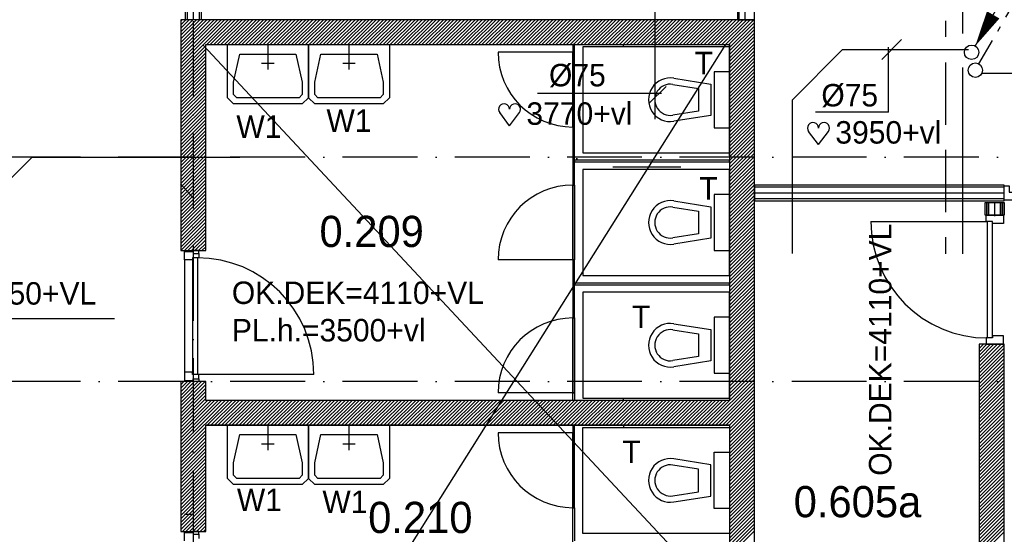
# Model space of a CAD drawing. Extents: x 25315 to 170951, y 867852 to 951952.
# Tile 104 of 119: x 116632 to 124526, y 918804 to 922928. Entities that reach past the tile are written whole.
import ezdxf
from ezdxf.enums import TextEntityAlignment as Align

# ---------------------------------------------------------------- set-up
doc = ezdxf.new("R2010")
doc.units = 0
doc.header["$LTSCALE"] = 100
for name, pattern in [('2322107', [2000, 1000, 1000]), ('2322108', [7, 5, -2]), ('2322109', [10, 5, -2, 1, -2]), ('2322121', [2000, 1000, 1000]), ('CENTER4', [5, 3.125, -0.625, 0.625, -0.625]), ('DASHDOT', [9, 6, -1.5, 0, -1.5])]:
    doc.linetypes.add(name, pattern=pattern)
doc.layers.get('0').update_dxf_attribs({"linetype": 'CONTINUOUS'})
for name, color, linetype in [('AL$7----_STRAMIEN', 1, 'DASHDOT'), ('AL22----_BINNENWAND', 7, 'CONTINUOUS'), ('BOUW', 8, 'CONTINUOUS'), ('KABELGOOT', 8, 'CONTINUOUS'), ('WL524---', 4, 'CONTINUOUS'), ('WL531---', 4, 'CONTINUOUS'), ('WL561---', 4, 'CONTINUOUS'), ('WL561---_AANVOER', 4, 'CONTINUOUS'), ('WL561---_RETOUR', 4, 'CONTINUOUS'), ('WL570---', 3, 'CONTINUOUS'), ('WL570---_HARTLIJN', 7, 'CONTINUOUS'), ('WM541---', 1, 'CONTINUOUS'), ('WM570---', 1, 'CONTINUOUS')]:
    doc.layers.add(name, color=color, linetype=linetype)
doc.styles.add('BURO-018', font='BUROFONT.shx', dxfattribs={"height": 180})
doc.styles.add('BURO-025', font='BUROFONT.shx', dxfattribs={"height": 250})

# ---------------------------------------------------------------- blocks, each defined once
blk = doc.blocks.new('LDV3121')
at = {"color": 0, "linetype": 'CONTINUOUS'}
blk.add_line((0.25, 0.433), (6.75, 11.691), dxfattribs=at)
blk.add_lwpolyline([(0.25, 0.433, 0, 1, 0), (1.5, 2.598, 1, 1, 0)], format="xyseb", dxfattribs=at)
blk.add_circle((0, 0), 0.5, dxfattribs=at)
blk = doc.blocks.new('LDV1109')
at = {"color": 0, "linetype": 'CONTINUOUS'}
for p, q in [((5.875, 10.176), (6.75, 11.691)), ((5.312, 9.202), (5.5, 9.526)), ((4, 6.928), (4.937, 8.552)), ((3.437, 5.954), (3.625, 6.279)), ((2.125, 3.681), (3.062, 5.304)), ((1.562, 2.706), (1.75, 3.031)), ((0.25, 0.433), (1.187, 2.057))]:
    blk.add_line(p, q, dxfattribs=at)
blk.add_lwpolyline([(6.75, 11.691, 0, 1, 0), (5.5, 9.526, 1, 1, 0)], format="xyseb", dxfattribs=at)
blk.add_circle((0, 0), 0.5, dxfattribs=at)
blk = doc.blocks.new('HART')
at = {"color": 1}
for q in [(-39.7, 52.4), (39.7, 52.4)]:
    blk.add_line((0, 0), q, dxfattribs=at)
for centre, start, end in [((-22.1, 65.7), 0, 217.1867), ((22.1, 65.7), 322.8133, 180)]:
    blk.add_arc(centre, 22.1, start, end, dxfattribs=at)

msp = doc.modelspace()

# ---------------------------------------------------------------- linework, layer by layer
at = {"layer": 'AL$7----_STRAMIEN', "color": 1}
for p, q in [((118023.6, 949018.6), (118023.6, 877276.5)), ((118023.6, 949018.6), (118023.6, 877276.5)), ((144123.6, 921827.5), (54329.2, 921827.5)), ((144123.6, 921827.5), (116734.3, 921827.5)), ((144123.6, 920027.5), (54329.2, 920027.5))]:
    msp.add_line(p, q, dxfattribs=at)
at = {"layer": 'AL22----_BINNENWAND', "color": 6}
for p, q in [((121067.1, 922067.5), (121080.1, 922067.5)), ((121080.1, 922067.5), (121067.1, 922067.5)), ((121092.3, 921816.4), (121105.3, 921816.4)), ((121092.3, 921816.4), (121105.3, 921816.4)), ((121080.1, 921801), (121080.1, 921788)), ((121067.1, 921602.5), (121080.1, 921602.5)), ((121067.1, 921602.5), (121080.1, 921602.5)), ((121067.1, 921002.5), (121067.1, 921602.5)), ((121080.1, 921002.5), (121067.1, 921002.5)), ((121080.1, 921002.5), (121067.1, 921002.5)), ((121080.1, 920817), (121080.1, 920804))]:
    msp.add_line(p, q, dxfattribs=at)
at = {"layer": 'BOUW'}
for p, q in [((122523.6, 922927.7), (122523.6, 925345.4)), ((117961.1, 922927.7), (117961.1, 924602.7)), ((117976.1, 924602.7), (117976.1, 922927.7)), ((118023.6, 924602.7), (118023.6, 922927.7)), ((118071.1, 924602.7), (118071.1, 922927.7)), ((118086.1, 924602.7), (118086.1, 922927.7)), ((122386.1, 924590.2), (122386.1, 922927.7)), ((122401.1, 922927.7), (122401.1, 924575.2)), ((122448.6, 922927.7), (122448.6, 924527.7)), ((122523.6, 922927.7), (117923.6, 922927.7)), ((117923.6, 922547.9), (118303.4, 922927.7)), ((117923.6, 922576.2), (118275.1, 922927.7)), ((117923.6, 922604.5), (118246.8, 922927.7)), ((117923.6, 922632.8), (118218.5, 922927.7)), ((117923.6, 922661.1), (118190.2, 922927.7)), ((117923.6, 922689.3), (118161.9, 922927.7)), ((117923.6, 922717.6), (118133.6, 922927.7)), ((117923.6, 922745.9), (118105.4, 922927.7)), ((117923.6, 922774.2), (118077.1, 922927.7)), ((117923.6, 922802.5), (118048.8, 922927.7)), ((117923.6, 922830.8), (118020.5, 922927.7)), ((117923.6, 922859.1), (117992.2, 922927.7)), ((117923.6, 922887.3), (117963.9, 922927.7)), ((117923.6, 922915.6), (117935.7, 922927.7)), ((117923.6, 922927.7), (117923.6, 921077.7)), ((118086.1, 922927.7), (117961.1, 922927.7)), ((118131.6, 922727.7), (118331.6, 922927.7)), ((118159.9, 922727.7), (118359.9, 922927.7)), ((118188.2, 922727.7), (118388.2, 922927.7)), ((118216.5, 922727.7), (118416.5, 922927.7)), ((118244.8, 922727.7), (118444.8, 922927.7)), ((118273.1, 922727.7), (118473.1, 922927.7)), ((118301.3, 922727.7), (118501.3, 922927.7)), ((118329.6, 922727.7), (118529.6, 922927.7)), ((118357.9, 922727.7), (118557.9, 922927.7)), ((118386.2, 922727.7), (118586.2, 922927.7)), ((118414.5, 922727.7), (118614.5, 922927.7)), ((118442.8, 922727.7), (118642.8, 922927.7)), ((118471, 922727.7), (118671, 922927.7)), ((118499.3, 922727.7), (118699.3, 922927.7)), ((118527.6, 922727.7), (118727.6, 922927.7)), ((118555.9, 922727.7), (118755.9, 922927.7)), ((118584.2, 922727.7), (118784.2, 922927.7)), ((118612.5, 922727.7), (118812.5, 922927.7)), ((118640.8, 922727.7), (118840.8, 922927.7)), ((118669, 922727.7), (118869, 922927.7)), ((118697.3, 922727.7), (118897.3, 922927.7)), ((118725.6, 922727.7), (118925.6, 922927.7)), ((118753.9, 922727.7), (118953.9, 922927.7)), ((118782.2, 922727.7), (118982.2, 922927.7)), ((118810.5, 922727.7), (119010.5, 922927.7)), ((118838.7, 922727.7), (119038.7, 922927.7)), ((118867, 922727.7), (119067, 922927.7)), ((118895.3, 922727.7), (119095.3, 922927.7)), ((118923.6, 922727.7), (119123.6, 922927.7)), ((118951.9, 922727.7), (119151.9, 922927.7)), ((118980.2, 922727.7), (119180.2, 922927.7)), ((119008.4, 922727.7), (119208.4, 922927.7)), ((119036.7, 922727.7), (119236.7, 922927.7)), ((119065, 922727.7), (119265, 922927.7)), ((119093.3, 922727.7), (119293.3, 922927.7)), ((119121.6, 922727.7), (119321.6, 922927.7)), ((119149.9, 922727.7), (119349.9, 922927.7)), ((119178.2, 922727.7), (119378.2, 922927.7)), ((119206.4, 922727.7), (119406.4, 922927.7)), ((119234.7, 922727.7), (119434.7, 922927.7)), ((119263, 922727.7), (119463, 922927.7)), ((119291.3, 922727.7), (119491.3, 922927.7)), ((119319.6, 922727.7), (119519.6, 922927.7)), ((119347.9, 922727.7), (119547.9, 922927.7)), ((119376.1, 922727.7), (119576.1, 922927.7)), ((119404.4, 922727.7), (119604.4, 922927.7)), ((119432.7, 922727.7), (119632.7, 922927.7)), ((119461, 922727.7), (119661, 922927.7)), ((119489.3, 922727.7), (119689.3, 922927.7)), ((119517.6, 922727.7), (119717.6, 922927.7)), ((119545.8, 922727.7), (119745.8, 922927.7)), ((119574.1, 922727.7), (119774.1, 922927.7)), ((119602.4, 922727.7), (119802.4, 922927.7)), ((119630.7, 922727.7), (119830.7, 922927.7)), ((119659, 922727.7), (119859, 922927.7)), ((119687.3, 922727.7), (119887.3, 922927.7)), ((119715.6, 922727.7), (119915.6, 922927.7)), ((119743.8, 922727.7), (119943.8, 922927.7)), ((119772.1, 922727.7), (119972.1, 922927.7)), ((119800.4, 922727.7), (120000.4, 922927.7)), ((119828.7, 922727.7), (120028.7, 922927.7)), ((119857, 922727.7), (120057, 922927.7)), ((119885.3, 922727.7), (120085.3, 922927.7)), ((119913.5, 922727.7), (120113.5, 922927.7)), ((119941.8, 922727.7), (120141.8, 922927.7)), ((119970.1, 922727.7), (120170.1, 922927.7)), ((119998.4, 922727.7), (120198.4, 922927.7)), ((120026.7, 922727.7), (120226.7, 922927.7)), ((120055, 922727.7), (120255, 922927.7)), ((120083.3, 922727.7), (120283.3, 922927.7)), ((120111.5, 922727.7), (120311.5, 922927.7)), ((120139.8, 922727.7), (120339.8, 922927.7)), ((120168.1, 922727.7), (120368.1, 922927.7)), ((120196.4, 922727.7), (120396.4, 922927.7)), ((120224.7, 922727.7), (120424.7, 922927.7)), ((120253, 922727.7), (120453, 922927.7)), ((120281.2, 922727.7), (120481.2, 922927.7)), ((120309.5, 922727.7), (120509.5, 922927.7)), ((120337.8, 922727.7), (120537.8, 922927.7)), ((120366.1, 922727.7), (120566.1, 922927.7)), ((120394.4, 922727.7), (120594.4, 922927.7)), ((120422.7, 922727.7), (120622.7, 922927.7)), ((120450.9, 922727.7), (120650.9, 922927.7)), ((120479.2, 922727.7), (120679.2, 922927.7)), ((120507.5, 922727.7), (120707.5, 922927.7)), ((120535.8, 922727.7), (120735.8, 922927.7)), ((120564.1, 922727.7), (120764.1, 922927.7)), ((120592.4, 922727.7), (120792.4, 922927.7)), ((120620.7, 922727.7), (120820.7, 922927.7)), ((120648.9, 922727.7), (120848.9, 922927.7)), ((120677.2, 922727.7), (120877.2, 922927.7)), ((120705.5, 922727.7), (120905.5, 922927.7)), ((120733.8, 922727.7), (120933.8, 922927.7)), ((120762.1, 922727.7), (120962.1, 922927.7)), ((120790.4, 922727.7), (120990.4, 922927.7)), ((120818.6, 922727.7), (121018.6, 922927.7)), ((120846.9, 922727.7), (121046.9, 922927.7)), ((120875.2, 922727.7), (121075.2, 922927.7)), ((120903.5, 922727.7), (121103.5, 922927.7)), ((120931.8, 922727.7), (121131.8, 922927.7)), ((120960.1, 922727.7), (121160.1, 922927.7)), ((120988.3, 922727.7), (121188.3, 922927.7)), ((121016.6, 922727.7), (121216.6, 922927.7)), ((121044.9, 922727.7), (121244.9, 922927.7)), ((121073.2, 922727.7), (121273.2, 922927.7)), ((121101.5, 922727.7), (121301.5, 922927.7)), ((121129.8, 922727.7), (121329.8, 922927.7)), ((121158.1, 922727.7), (121358.1, 922927.7)), ((121186.3, 922727.7), (121386.3, 922927.7)), ((121214.6, 922727.7), (121414.6, 922927.7)), ((121242.9, 922727.7), (121442.9, 922927.7)), ((121271.2, 922727.7), (121471.2, 922927.7)), ((121299.5, 922727.7), (121499.5, 922927.7)), ((121327.8, 922727.7), (121527.8, 922927.7)), ((121356, 922727.7), (121556, 922927.7)), ((121384.3, 922727.7), (121584.3, 922927.7)), ((121412.6, 922727.7), (121612.6, 922927.7)), ((121440.9, 922727.7), (121640.9, 922927.7)), ((121469.2, 922727.7), (121669.2, 922927.7)), ((121497.5, 922727.7), (121697.5, 922927.7)), ((121525.7, 922727.7), (121725.7, 922927.7)), ((121554, 922727.7), (121754, 922927.7)), ((121582.3, 922727.7), (121782.3, 922927.7)), ((121610.6, 922727.7), (121810.6, 922927.7)), ((121638.9, 922727.7), (121838.9, 922927.7)), ((121667.2, 922727.7), (121867.2, 922927.7)), ((121695.5, 922727.7), (121895.5, 922927.7)), ((121723.7, 922727.7), (121923.7, 922927.7)), ((121752, 922727.7), (121952, 922927.7)), ((121780.3, 922727.7), (121980.3, 922927.7)), ((121808.6, 922727.7), (122008.6, 922927.7)), ((121836.9, 922727.7), (122036.9, 922927.7)), ((121865.2, 922727.7), (122065.2, 922927.7)), ((121893.4, 922727.7), (122093.4, 922927.7)), ((121921.7, 922727.7), (122121.7, 922927.7)), ((121950, 922727.7), (122150, 922927.7)), ((121978.3, 922727.7), (122178.3, 922927.7)), ((122006.6, 922727.7), (122206.6, 922927.7)), ((122034.9, 922727.7), (122234.9, 922927.7)), ((122063.1, 922727.7), (122263.1, 922927.7)), ((122091.4, 922727.7), (122291.4, 922927.7)), ((122119.7, 922727.7), (122319.7, 922927.7)), ((122148, 922727.7), (122348, 922927.7)), ((122176.3, 922727.7), (122376.3, 922927.7)), ((122204.6, 922727.7), (122404.6, 922927.7)), ((122232.9, 922727.7), (122432.9, 922927.7)), ((122261.1, 922727.7), (122461.1, 922927.7)), ((122289.4, 922727.7), (122489.4, 922927.7)), ((122317.7, 922727.7), (122517.7, 922927.7)), ((122386.1, 922927.7), (122511.1, 922927.7)), ((122523.6, 922727.7), (122523.6, 922927.7)), ((122323.6, 922705.3), (122523.6, 922905.3)), ((122323.6, 922677), (122523.6, 922877)), ((122323.6, 922648.7), (122523.6, 922848.7)), ((122323.6, 922620.4), (122523.6, 922820.4)), ((122323.6, 922592.2), (122523.6, 922792.2)), ((122323.6, 922563.9), (122523.6, 922763.9)), ((117923.6, 922519.6), (118123.6, 922719.6)), ((117923.6, 922491.4), (118123.6, 922691.4)), ((118123.6, 922727.7), (122323.6, 922727.7)), ((118123.6, 921077.7), (118123.6, 922727.7)), ((118297.2, 922727.7), (118947.2, 922727.7)), ((118297.2, 922427.7), (118297.2, 922727.7)), ((118622.2, 922727.7), (118622.2, 922527.7)), ((118947.2, 922727.7), (118947.2, 922427.7)), ((118947.2, 922727.7), (119597.2, 922727.7)), ((118947.2, 922427.7), (118947.2, 922727.7)), ((119272.2, 922727.7), (119272.2, 922527.7)), ((119597.2, 922727.7), (119597.2, 922427.7)), ((121067.1, 922727.7), (121067.1, 922667.7)), ((121080.1, 922727.7), (121067.1, 922727.7)), ((121080.1, 922667.7), (121080.1, 922727.7)), ((122323.6, 922711.2), (121147.6, 922711.2)), ((121147.6, 922711.2), (121147.6, 921861.2)), ((121473.6, 922707.7), (121473.6, 922727.7)), ((122323.6, 922535.6), (122523.6, 922735.6)), ((122323.6, 921837.5), (122323.6, 922727.7)), ((122323.6, 922727.7), (122323.6, 919877.7)), ((122323.6, 921861.2), (122323.6, 922711.2)), ((122323.6, 922507.3), (122523.6, 922707.3)), ((122323.6, 922479), (122523.6, 922679)), ((122523.6, 919877.7), (122523.6, 922727.7)), ((117923.6, 922463.1), (118123.6, 922663.1)), ((117923.6, 922434.8), (118123.6, 922634.8)), ((117923.6, 922406.5), (118123.6, 922606.5)), ((118347.2, 922427.7), (118397.2, 922652.7)), ((118397.2, 922652.7), (118847.2, 922652.7)), ((118847.2, 922652.7), (118897.2, 922427.7)), ((118997.2, 922427.7), (119047.2, 922652.7)), ((119047.2, 922652.7), (119497.2, 922652.7)), ((119497.2, 922652.7), (119547.2, 922427.7)), ((121067.1, 922667.7), (120467.1, 922667.7)), ((121067.1, 922667.7), (121080.1, 922667.7)), ((121067.1, 922667.7), (121067.1, 922067.7)), ((121080.1, 922667.7), (121067.1, 922667.7)), ((121067.1, 922067.7), (121067.1, 922667.7)), ((121080.1, 922067.7), (121080.1, 922667.7)), ((122323.6, 922450.7), (122523.6, 922650.7)), ((122323.6, 922422.4), (122523.6, 922622.4)), ((122323.6, 922394.2), (122523.6, 922594.2)), ((117923.6, 922378.2), (118123.6, 922578.2)), ((117923.6, 922349.9), (118123.6, 922549.9)), ((117923.6, 922321.7), (118123.6, 922521.7)), ((122323.6, 922365.9), (122523.6, 922565.9)), ((122323.6, 922337.6), (122523.6, 922537.6)), ((117923.6, 922293.4), (118123.6, 922493.4)), ((117923.6, 922265.1), (118123.6, 922465.1)), ((117923.6, 922236.8), (118123.6, 922436.8)), ((121876.4, 922459), (122173.6, 922411.2)), ((122198.6, 922511.2), (122198.6, 922061.2)), ((122323.6, 922511.2), (122198.6, 922511.2)), ((122323.6, 922061.2), (122323.6, 922511.2)), ((122323.6, 922309.3), (122523.6, 922509.3)), ((122323.6, 922281), (122523.6, 922481)), ((122323.6, 922252.7), (122523.6, 922452.7)), ((117923.6, 922208.5), (118123.6, 922408.5)), ((117923.6, 922180.2), (118123.6, 922380.2)), ((118297.2, 922302.7), (118297.2, 922427.7)), ((118347.2, 922327.7), (118347.2, 922427.7)), ((118897.2, 922427.7), (118897.2, 922327.7)), ((118947.2, 922427.7), (118947.2, 922302.7)), ((118947.2, 922302.7), (118947.2, 922427.7)), ((118997.2, 922327.7), (118997.2, 922427.7)), ((119547.2, 922427.7), (119547.2, 922327.7)), ((119597.2, 922427.7), (119597.2, 922302.7)), ((121868.4, 922409.6), (122073.6, 922376.6)), ((122073.6, 922376.6), (122073.6, 922195.7)), ((122173.6, 922411.2), (122173.6, 922161.2)), ((122323.6, 922224.5), (122523.6, 922424.5)), ((122323.6, 922196.2), (122523.6, 922396.2)), ((122323.6, 922167.9), (122523.6, 922367.9)), ((117923.6, 922151.9), (118123.6, 922351.9)), ((117923.6, 922123.7), (118123.6, 922323.7)), ((117923.6, 922095.4), (118123.6, 922295.4)), ((118347.2, 922252.7), (118297.2, 922302.7)), ((118372.2, 922302.7), (118347.2, 922327.7)), ((118872.2, 922302.7), (118372.2, 922302.7)), ((118897.2, 922327.7), (118872.2, 922302.7)), ((118947.2, 922302.7), (118897.2, 922252.7)), ((118997.2, 922252.7), (118947.2, 922302.7)), ((119022.2, 922302.7), (118997.2, 922327.7)), ((119522.2, 922302.7), (119022.2, 922302.7)), ((119547.2, 922327.7), (119522.2, 922302.7)), ((119597.2, 922302.7), (119547.2, 922252.7)), ((122323.6, 922139.6), (122523.6, 922339.6)), ((122323.6, 922111.3), (122523.6, 922311.3)), ((122323.6, 922083), (122523.6, 922283)), ((117923.6, 922067.1), (118123.6, 922267.1)), ((117923.6, 922038.8), (118123.6, 922238.8)), ((117923.6, 922010.5), (118123.6, 922210.5)), ((118897.2, 922252.7), (118347.2, 922252.7)), ((119547.2, 922252.7), (118997.2, 922252.7)), ((121748.6, 922236.2), (121748.6, 922236.2)), ((122323.6, 922054.7), (122523.6, 922254.7)), ((122323.6, 922026.5), (122523.6, 922226.5)), ((122323.6, 921998.2), (122523.6, 922198.2)), ((117923.6, 921982.2), (118123.6, 922182.2)), ((117923.6, 921954), (118123.6, 922154)), ((117923.6, 921925.7), (118123.6, 922125.7)), ((122073.6, 922195.7), (121868.4, 922162.8)), ((122173.6, 922161.2), (121876.4, 922113.4)), ((122323.6, 921969.9), (122523.6, 922169.9)), ((122323.6, 921941.6), (122523.6, 922141.6)), ((117923.6, 921897.4), (118123.6, 922097.4)), ((117923.6, 921869.1), (118123.6, 922069.1)), ((117923.6, 921840.8), (118123.6, 922040.8)), ((121067.1, 922067.7), (121080.1, 922067.7)), ((121067.1, 922067.7), (121067.1, 921602.7)), ((121080.1, 922067.7), (121067.1, 922067.7)), ((121067.1, 922067.5), (121067.1, 921602.5)), ((121080.1, 921602.7), (121080.1, 922067.7)), ((121080.1, 921602.5), (121080.1, 922067.5)), ((121923.6, 922111.2), (121923.6, 922111.2)), ((122198.6, 922061.2), (122323.6, 922061.2)), ((122323.6, 921913.3), (122523.6, 922113.3)), ((122323.6, 921885), (122523.6, 922085)), ((122323.6, 921856.8), (122523.6, 922056.8)), ((117923.6, 921812.5), (118123.6, 922012.5)), ((117923.6, 921784.3), (118123.6, 921984.3)), ((122323.6, 921828.5), (122523.6, 922028.5)), ((122323.6, 921800.2), (122523.6, 922000.2)), ((122323.6, 921771.9), (122523.6, 921971.9)), ((117923.6, 921756), (118123.6, 921956)), ((117923.6, 921727.7), (118123.6, 921927.7)), ((117923.6, 921699.4), (118123.6, 921899.4)), ((122323.6, 921743.6), (122523.6, 921943.6)), ((122323.6, 921715.3), (122523.6, 921915.3)), ((122323.6, 921687.1), (122523.6, 921887.1)), ((117923.6, 921671.1), (118123.6, 921871.1)), ((117923.6, 921642.8), (118123.6, 921842.8)), ((117923.6, 921614.5), (118123.6, 921814.5)), ((121092.3, 921816.5), (121105.3, 921816.5)), ((121092.3, 921816.5), (121105.3, 921816.5)), ((121147.6, 921861.2), (122323.6, 921861.2)), ((122323.6, 921658.8), (122523.6, 921858.8)), ((122323.6, 921630.5), (122523.6, 921830.5)), ((122323.6, 921602.2), (122523.6, 921802.2)), ((117923.6, 921586.3), (118123.6, 921786.3)), ((117923.6, 921558), (118123.6, 921758)), ((117923.6, 921529.7), (118123.6, 921729.7)), ((122323.6, 921801.2), (121080.1, 921801.2)), ((121080.1, 921801.2), (121080.1, 921788.2)), ((121080.1, 921788.2), (122323.6, 921788.2)), ((122323.6, 921727.7), (121147.6, 921727.7)), ((121147.6, 921727.7), (121147.6, 920877.7)), ((122323.6, 921788.2), (122323.6, 921801.2)), ((122323.6, 921573.9), (122523.6, 921773.9)), ((122323.6, 921545.6), (122523.6, 921745.6)), ((122323.6, 920877.7), (122323.6, 921727.7)), ((117923.6, 921501.4), (118123.6, 921701.4)), ((117923.6, 921473.1), (118123.6, 921673.1)), ((117923.6, 921444.8), (118123.6, 921644.8)), ((122323.6, 921517.3), (122523.6, 921717.3)), ((122323.6, 921489.1), (122523.6, 921689.1)), ((122323.6, 921460.8), (122523.6, 921660.8)), ((117923.6, 921416.6), (118123.6, 921616.6)), ((117923.6, 921388.3), (118123.6, 921588.3)), ((121067.1, 921602.7), (121080.1, 921602.7)), ((121067.1, 921602.7), (121080.1, 921602.7)), ((121067.1, 921002.7), (121067.1, 921602.7)), ((121067.1, 921602.7), (121067.1, 921002.7)), ((121067.1, 921602.5), (121067.1, 921002.5)), ((121080.1, 921602.7), (121080.1, 921002.7)), ((121080.1, 921602.5), (121080.1, 921002.5)), ((122323.6, 921432.5), (122523.6, 921632.5)), ((122323.6, 921404.2), (122523.6, 921604.2)), ((122323.6, 921375.9), (122523.6, 921575.9)), ((124523.6, 921601.2), (122523.6, 921601.2)), ((122523.6, 921601.2), (122523.6, 921476.2)), ((124523.6, 921586.2), (122523.6, 921586.2)), ((124523.6, 921476.2), (124523.6, 921601.2)), ((117923.6, 921360), (118123.6, 921560)), ((117923.6, 921331.7), (118123.6, 921531.7)), ((117923.6, 921303.4), (118123.6, 921503.4)), ((122198.6, 921527.7), (122198.6, 921077.7)), ((122323.6, 921527.7), (122198.6, 921527.7)), ((122323.6, 921347.6), (122523.6, 921547.6)), ((122323.6, 921077.7), (122323.6, 921527.7)), ((122323.6, 921319.4), (122523.6, 921519.4)), ((122323.6, 921291.1), (122523.6, 921491.1)), ((124523.6, 921538.7), (122523.6, 921538.7)), ((124523.6, 921491.2), (122523.6, 921491.2)), ((117923.6, 921275.1), (118123.6, 921475.1)), ((117923.6, 921246.9), (118123.6, 921446.9)), ((117923.6, 921218.6), (118123.6, 921418.6)), ((121868.4, 921426.1), (122073.6, 921393.1)), ((121876.4, 921475.5), (122173.6, 921427.7)), ((122173.6, 921427.7), (122173.6, 921177.7)), ((122323.6, 921262.8), (122523.6, 921462.8)), ((122323.6, 921234.5), (122523.6, 921434.5)), ((122523.6, 921476.2), (124523.6, 921476.2)), ((117923.6, 921190.3), (118123.6, 921390.3)), ((117923.6, 921162), (118123.6, 921362)), ((117923.6, 921133.7), (118123.6, 921333.7)), ((122073.6, 921393.1), (122073.6, 921212.2)), ((122323.6, 921206.2), (122523.6, 921406.2)), ((122323.6, 921177.9), (122523.6, 921377.9)), ((122323.6, 921149.7), (122523.6, 921349.7)), ((117923.6, 921105.4), (118123.6, 921305.4)), ((117924.1, 921077.7), (118123.6, 921277.1)), ((122323.6, 921121.4), (122523.6, 921321.4)), ((122323.6, 921093.1), (122523.6, 921293.1)), ((122323.6, 921064.8), (122523.6, 921264.8)), ((117952.4, 921077.7), (118123.6, 921248.9)), ((117980.7, 921077.7), (118123.6, 921220.6)), ((118009, 921077.7), (118123.6, 921192.3)), ((122073.6, 921212.2), (121868.4, 921179.3)), ((122173.6, 921177.7), (121876.4, 921129.9)), ((122323.6, 921036.5), (122523.6, 921236.5)), ((122323.6, 921008.2), (122523.6, 921208.2)), ((122323.6, 920979.9), (122523.6, 921179.9)), ((118037.3, 921077.7), (118123.6, 921164)), ((118065.6, 921077.7), (118123.6, 921135.7)), ((118093.8, 921077.7), (118123.6, 921107.4)), ((121923.6, 921127.7), (121923.6, 921127.7)), ((122323.6, 920951.7), (122523.6, 921151.7)), ((122323.6, 920923.4), (122523.6, 921123.4)), ((122323.6, 920895.1), (122523.6, 921095.1)), ((117923.6, 921077.7), (118123.6, 921077.7)), ((117953.6, 921069.7), (118023.6, 921069.7)), ((117953.6, 921002.7), (117953.6, 921069.7)), ((118016.6, 921019.7), (118016.6, 920085.7)), ((118016.6, 921019.7), (118016.6, 921002.7)), ((118067.6, 921019.7), (118016.6, 921019.7)), ((118023.6, 921077.7), (118023.6, 921054.7)), ((118067.6, 921077.7), (118023.6, 921077.7)), ((118023.6, 921069.7), (118023.6, 921054.7)), ((118023.6, 921054.7), (118067.6, 921054.7)), ((118056.6, 921019.7), (118056.6, 920085.7)), ((118067.6, 921054.7), (118067.6, 921077.7)), ((118067.6, 921054.7), (118067.6, 921019.7)), ((118122.1, 921077.7), (118123.6, 921079.2)), ((122198.6, 921077.7), (122323.6, 921077.7)), ((122323.6, 920866.8), (122523.6, 921066.8)), ((122323.6, 920838.5), (122523.6, 921038.5)), ((118016.6, 921002.7), (117953.6, 921002.7)), ((117953.6, 921002.7), (117953.6, 920102.7)), ((121067.1, 921002.7), (120467.1, 921002.7)), ((121067.1, 921002.7), (121067.1, 920537.7)), ((121080.1, 921002.7), (121067.1, 921002.7)), ((121080.1, 921002.7), (121067.1, 921002.7)), ((121080.1, 920537.7), (121080.1, 921002.7)), ((122323.6, 920810.2), (122523.6, 921010.2)), ((122323.6, 920782), (122523.6, 920982)), ((122323.6, 920753.7), (122523.6, 920953.7)), ((121147.6, 920877.7), (122323.6, 920877.7)), ((122323.6, 920725.4), (122523.6, 920925.4)), ((122323.6, 920697.1), (122523.6, 920897.1)), ((122323.6, 920668.8), (122523.6, 920868.8)), ((122323.6, 920817.2), (121080.1, 920817.2)), ((121080.1, 920817.2), (121080.1, 920804.2)), ((121080.1, 920804.2), (122323.6, 920804.2)), ((122323.6, 920640.5), (122523.6, 920840.5)), ((122323.6, 920804.2), (122323.6, 920817.2)), ((122323.6, 920612.3), (122523.6, 920812.3)), ((122323.6, 920584), (122523.6, 920784)), ((122323.6, 920744.2), (121147.6, 920744.2)), ((121147.6, 920744.2), (121147.6, 919894.2)), ((122323.6, 920555.7), (122523.6, 920755.7)), ((122323.6, 919894.2), (122323.6, 920744.2)), ((122323.6, 920527.4), (122523.6, 920727.4)), ((122323.6, 920499.1), (122523.6, 920699.1)), ((122323.6, 920470.8), (122523.6, 920670.8)), ((122323.6, 920442.5), (122523.6, 920642.5)), ((122198.6, 920544.2), (122198.6, 920094.2)), ((122323.6, 920544.2), (122198.6, 920544.2)), ((122323.6, 920414.3), (122523.6, 920614.3)), ((122323.6, 920386), (122523.6, 920586)), ((122323.6, 920357.7), (122523.6, 920557.7)), ((122323.6, 920094.2), (122323.6, 920544.2)), ((121067.1, 920537.7), (121080.1, 920537.7)), ((121067.1, 919937.7), (121067.1, 920537.7)), ((121067.1, 920537.7), (121080.1, 920537.7)), ((121067.1, 920537.7), (121067.1, 919937.7)), ((121080.1, 920537.7), (121080.1, 919937.7)), ((121876.4, 920492), (122173.6, 920444.2)), ((122323.6, 920329.4), (122523.6, 920529.4)), ((122323.6, 920301.1), (122523.6, 920501.1)), ((122323.6, 920272.8), (122523.6, 920472.8)), ((121868.4, 920442.6), (122073.6, 920409.6)), ((122073.6, 920409.6), (122073.6, 920228.7)), ((122173.6, 920444.2), (122173.6, 920194.2)), ((122323.6, 920244.6), (122523.6, 920444.6)), ((122323.6, 920216.3), (122523.6, 920416.3)), ((122323.6, 920188), (122523.6, 920388)), ((122323.6, 920159.7), (122523.6, 920359.7)), ((122323.6, 920131.4), (122523.6, 920331.4)), ((122323.6, 920103.1), (122523.6, 920303.1)), ((124323.6, 920327.7), (124323.6, 916077.7)), ((124323.6, 920151.5), (124499.8, 920327.7)), ((124323.6, 920179.8), (124471.5, 920327.7)), ((124323.6, 920208.1), (124443.2, 920327.7)), ((124323.6, 920236.4), (124414.9, 920327.7)), ((124323.6, 920264.7), (124386.6, 920327.7)), ((124323.6, 920292.9), (124358.3, 920327.7)), ((124323.6, 920321.2), (124330.1, 920327.7)), ((124523.6, 920327.7), (124323.6, 920327.7)), ((124323.6, 920123.2), (124523.6, 920323.2)), ((124523.6, 915877.7), (124523.6, 920327.7)), ((121748.6, 920269.2), (121748.6, 920269.2)), ((122073.6, 920228.7), (121868.4, 920195.8)), ((122323.6, 920074.9), (122523.6, 920274.9)), ((122323.6, 920046.6), (122523.6, 920246.6)), ((124323.6, 920095), (124523.6, 920295)), ((124323.6, 920066.7), (124523.6, 920266.7)), ((124323.6, 920038.4), (124523.6, 920238.4)), ((122173.6, 920194.2), (121876.4, 920146.4)), ((121923.6, 920144.2), (121923.6, 920144.2)), ((122323.6, 920018.3), (122523.6, 920218.3)), ((122323.6, 919990), (122523.6, 920190)), ((122323.6, 919961.7), (122523.6, 920161.7)), ((124323.6, 920010.1), (124523.6, 920210.1)), ((124323.6, 919981.8), (124523.6, 920181.8)), ((124323.6, 919953.5), (124523.6, 920153.5)), ((117953.6, 920102.7), (117953.6, 920035.7)), ((118016.6, 920102.7), (117953.6, 920102.7)), ((118016.6, 920085.7), (118016.6, 920102.7)), ((118067.6, 920085.7), (118016.6, 920085.7)), ((118990.6, 920085.7), (118056.6, 920085.7)), ((118067.6, 920050.7), (118067.6, 920085.7)), ((122124.4, 919677.7), (122523.6, 920076.9)), ((122198.6, 920094.2), (122323.6, 920094.2)), ((122323.6, 919933.4), (122523.6, 920133.4)), ((122323.6, 919905.1), (122523.6, 920105.1)), ((124323.6, 919925.2), (124523.6, 920125.2)), ((124323.6, 919897), (124523.6, 920097)), ((124323.6, 919868.7), (124523.6, 920068.7)), ((117923.6, 920027.7), (117923.6, 918827.7)), ((117923.6, 919832.6), (118118.6, 920027.7)), ((117923.6, 919860.9), (118090.4, 920027.7)), ((117923.6, 919889.2), (118062.1, 920027.7)), ((117923.6, 919917.5), (118033.8, 920027.7)), ((117923.6, 919945.8), (118005.5, 920027.7)), ((117923.6, 919974.1), (117977.2, 920027.7)), ((117923.6, 920002.3), (117948.9, 920027.7)), ((118123.6, 920027.7), (117923.6, 920027.7)), ((117923.6, 919804.4), (118123.6, 920004.4)), ((117953.6, 920035.7), (118023.6, 920035.7)), ((118023.6, 920050.7), (118067.6, 920050.7)), ((118023.6, 920035.7), (118023.6, 920050.7)), ((118023.6, 920027.7), (118023.6, 920050.7)), ((118067.6, 920027.7), (118023.6, 920027.7)), ((118067.6, 920050.7), (118067.6, 920027.7)), ((118123.6, 919877.7), (118123.6, 920027.7)), ((122152.7, 919677.7), (122523.6, 920048.6)), ((122181, 919677.7), (122523.6, 920020.3)), ((122209.3, 919677.7), (122523.6, 919992)), ((124323.6, 919840.4), (124523.6, 920040.4)), ((124323.6, 919812.1), (124523.6, 920012.1)), ((117923.6, 919776.1), (118123.6, 919976.1)), ((117923.6, 919747.8), (118123.6, 919947.8)), ((117923.6, 919719.5), (118123.6, 919919.5)), ((121067.1, 919937.7), (120467.1, 919937.7)), ((121067.1, 919937.7), (121080.1, 919937.7)), ((121067.1, 919877.7), (121067.1, 919937.7)), ((121080.1, 919937.7), (121067.1, 919937.7)), ((121080.1, 919937.7), (121080.1, 919877.7)), ((122237.6, 919677.7), (122523.6, 919963.7)), ((122265.8, 919677.7), (122523.6, 919935.4)), ((122294.1, 919677.7), (122523.6, 919907.2)), ((124323.6, 919783.8), (124523.6, 919983.8)), ((124323.6, 919755.5), (124523.6, 919955.5)), ((124323.6, 919727.3), (124523.6, 919927.3)), ((117923.6, 919691.2), (118123.6, 919891.2)), ((117923.6, 919493.2), (118308.1, 919877.7)), ((117923.6, 919521.5), (118279.8, 919877.7)), ((117923.6, 919549.8), (118251.5, 919877.7)), ((117923.6, 919578.1), (118223.2, 919877.7)), ((117923.6, 919606.4), (118194.9, 919877.7)), ((117923.6, 919634.6), (118166.6, 919877.7)), ((117923.6, 919662.9), (118138.3, 919877.7)), ((122323.6, 919877.7), (118123.6, 919877.7)), ((122323.6, 919877.7), (118123.6, 919877.7)), ((118136.3, 919677.7), (118336.3, 919877.7)), ((118164.6, 919677.7), (118364.6, 919877.7)), ((118192.9, 919677.7), (118392.9, 919877.7)), ((118221.2, 919677.7), (118421.2, 919877.7)), ((118249.5, 919677.7), (118449.5, 919877.7)), ((118277.8, 919677.7), (118477.8, 919877.7)), ((118306, 919677.7), (118506, 919877.7)), ((118334.3, 919677.7), (118534.3, 919877.7)), ((118362.6, 919677.7), (118562.6, 919877.7)), ((118390.9, 919677.7), (118590.9, 919877.7)), ((118419.2, 919677.7), (118619.2, 919877.7)), ((118447.5, 919677.7), (118647.5, 919877.7)), ((118475.7, 919677.7), (118675.7, 919877.7)), ((118504, 919677.7), (118704, 919877.7)), ((118532.3, 919677.7), (118732.3, 919877.7)), ((118560.6, 919677.7), (118760.6, 919877.7)), ((118588.9, 919677.7), (118788.9, 919877.7)), ((118617.2, 919677.7), (118817.2, 919877.7)), ((118645.5, 919677.7), (118845.5, 919877.7)), ((118673.7, 919677.7), (118873.7, 919877.7)), ((118702, 919677.7), (118902, 919877.7)), ((118730.3, 919677.7), (118930.3, 919877.7)), ((118758.6, 919677.7), (118958.6, 919877.7)), ((118786.9, 919677.7), (118986.9, 919877.7)), ((118815.2, 919677.7), (119015.2, 919877.7)), ((118843.4, 919677.7), (119043.4, 919877.7)), ((118871.7, 919677.7), (119071.7, 919877.7)), ((118900, 919677.7), (119100, 919877.7)), ((118928.3, 919677.7), (119128.3, 919877.7)), ((118956.6, 919677.7), (119156.6, 919877.7)), ((118984.9, 919677.7), (119184.9, 919877.7)), ((119013.2, 919677.7), (119213.2, 919877.7)), ((119041.4, 919677.7), (119241.4, 919877.7)), ((119069.7, 919677.7), (119269.7, 919877.7)), ((119098, 919677.7), (119298, 919877.7)), ((119126.3, 919677.7), (119326.3, 919877.7)), ((119154.6, 919677.7), (119354.6, 919877.7)), ((119182.9, 919677.7), (119382.9, 919877.7)), ((119211.1, 919677.7), (119411.1, 919877.7)), ((119239.4, 919677.7), (119439.4, 919877.7)), ((119267.7, 919677.7), (119467.7, 919877.7)), ((119296, 919677.7), (119496, 919877.7)), ((119324.3, 919677.7), (119524.3, 919877.7)), ((119352.6, 919677.7), (119552.6, 919877.7)), ((119380.8, 919677.7), (119580.8, 919877.7)), ((119409.1, 919677.7), (119609.1, 919877.7)), ((119437.4, 919677.7), (119637.4, 919877.7)), ((119465.7, 919677.7), (119665.7, 919877.7)), ((119494, 919677.7), (119694, 919877.7)), ((119522.3, 919677.7), (119722.3, 919877.7)), ((119550.6, 919677.7), (119750.6, 919877.7)), ((119578.8, 919677.7), (119778.8, 919877.7)), ((119607.1, 919677.7), (119807.1, 919877.7)), ((119635.4, 919677.7), (119835.4, 919877.7)), ((119663.7, 919677.7), (119863.7, 919877.7)), ((119692, 919677.7), (119892, 919877.7)), ((119720.3, 919677.7), (119920.3, 919877.7)), ((119748.5, 919677.7), (119948.5, 919877.7)), ((119776.8, 919677.7), (119976.8, 919877.7)), ((119805.1, 919677.7), (120005.1, 919877.7)), ((119833.4, 919677.7), (120033.4, 919877.7)), ((119861.7, 919677.7), (120061.7, 919877.7)), ((119890, 919677.7), (120090, 919877.7)), ((119918.2, 919677.7), (120118.2, 919877.7)), ((119946.5, 919677.7), (120146.5, 919877.7)), ((119974.8, 919677.7), (120174.8, 919877.7)), ((120003.1, 919677.7), (120203.1, 919877.7)), ((120031.4, 919677.7), (120231.4, 919877.7)), ((120059.7, 919677.7), (120259.7, 919877.7)), ((120088, 919677.7), (120288, 919877.7)), ((120116.2, 919677.7), (120316.2, 919877.7)), ((120144.5, 919677.7), (120344.5, 919877.7)), ((120172.8, 919677.7), (120372.8, 919877.7)), ((120201.1, 919677.7), (120401.1, 919877.7)), ((120229.4, 919677.7), (120429.4, 919877.7)), ((120257.7, 919677.7), (120457.7, 919877.7)), ((120285.9, 919677.7), (120485.9, 919877.7)), ((120314.2, 919677.7), (120514.2, 919877.7)), ((120342.5, 919677.7), (120542.5, 919877.7)), ((120370.8, 919677.7), (120570.8, 919877.7)), ((120399.1, 919677.7), (120599.1, 919877.7)), ((120427.4, 919677.7), (120627.4, 919877.7)), ((120455.6, 919677.7), (120655.6, 919877.7)), ((120483.9, 919677.7), (120683.9, 919877.7)), ((120512.2, 919677.7), (120712.2, 919877.7)), ((120540.5, 919677.7), (120740.5, 919877.7)), ((120568.8, 919677.7), (120768.8, 919877.7)), ((120597.1, 919677.7), (120797.1, 919877.7)), ((120625.4, 919677.7), (120825.4, 919877.7)), ((120653.6, 919677.7), (120853.6, 919877.7)), ((120681.9, 919677.7), (120881.9, 919877.7)), ((120710.2, 919677.7), (120910.2, 919877.7)), ((120738.5, 919677.7), (120938.5, 919877.7)), ((120766.8, 919677.7), (120966.8, 919877.7)), ((120795.1, 919677.7), (120995.1, 919877.7)), ((120823.3, 919677.7), (121023.3, 919877.7)), ((120851.6, 919677.7), (121051.6, 919877.7)), ((120879.9, 919677.7), (121079.9, 919877.7)), ((120908.2, 919677.7), (121108.2, 919877.7)), ((120936.5, 919677.7), (121136.5, 919877.7)), ((120964.8, 919677.7), (121164.8, 919877.7)), ((120993, 919677.7), (121193, 919877.7)), ((121021.3, 919677.7), (121221.3, 919877.7)), ((121049.6, 919677.7), (121249.6, 919877.7)), ((121080.1, 919877.7), (121067.1, 919877.7)), ((121077.9, 919677.7), (121277.9, 919877.7)), ((121106.2, 919677.7), (121306.2, 919877.7)), ((121134.5, 919677.7), (121334.5, 919877.7)), ((121147.6, 919894.2), (122323.6, 919894.2)), ((121162.8, 919677.7), (121362.8, 919877.7)), ((121191, 919677.7), (121391, 919877.7)), ((121219.3, 919677.7), (121419.3, 919877.7)), ((121247.6, 919677.7), (121447.6, 919877.7)), ((121275.9, 919677.7), (121475.9, 919877.7)), ((121304.2, 919677.7), (121504.2, 919877.7)), ((121332.5, 919677.7), (121532.5, 919877.7)), ((121360.7, 919677.7), (121560.7, 919877.7)), ((121389, 919677.7), (121589, 919877.7)), ((121417.3, 919677.7), (121617.3, 919877.7)), ((121445.6, 919677.7), (121645.6, 919877.7)), ((121473.6, 919877.7), (121473.6, 919897.7)), ((121473.9, 919677.7), (121673.9, 919877.7)), ((121502.2, 919677.7), (121702.2, 919877.7)), ((121530.5, 919677.7), (121730.5, 919877.7)), ((121558.7, 919677.7), (121758.7, 919877.7)), ((121587, 919677.7), (121787, 919877.7)), ((121615.3, 919677.7), (121815.3, 919877.7)), ((121643.6, 919677.7), (121843.6, 919877.7)), ((121671.9, 919677.7), (121871.9, 919877.7)), ((121700.2, 919677.7), (121900.2, 919877.7)), ((121728.4, 919677.7), (121928.4, 919877.7)), ((121756.7, 919677.7), (121956.7, 919877.7)), ((121785, 919677.7), (121985, 919877.7)), ((121813.3, 919677.7), (122013.3, 919877.7)), ((121841.6, 919677.7), (122041.6, 919877.7)), ((121869.9, 919677.7), (122069.9, 919877.7)), ((121898.1, 919677.7), (122098.1, 919877.7)), ((121926.4, 919677.7), (122126.4, 919877.7)), ((121954.7, 919677.7), (122154.7, 919877.7)), ((121983, 919677.7), (122183, 919877.7)), ((122011.3, 919677.7), (122211.3, 919877.7)), ((122039.6, 919677.7), (122239.6, 919877.7)), ((122067.9, 919677.7), (122267.9, 919877.7)), ((122096.1, 919677.7), (122296.1, 919877.7)), ((122322.4, 919677.7), (122523.6, 919878.9)), ((122323.6, 919650.6), (122523.6, 919850.6)), ((122523.6, 919677.7), (122523.6, 919877.7)), ((124323.6, 919699), (124523.6, 919899)), ((124323.6, 919670.7), (124523.6, 919870.7)), ((124323.6, 919642.4), (124523.6, 919842.4)), ((122323.6, 919622.3), (122523.6, 919822.3)), ((122323.6, 919594), (122523.6, 919794)), ((122323.6, 919565.7), (122523.6, 919765.7)), ((124323.6, 919614.1), (124523.6, 919814.1)), ((124323.6, 919585.8), (124523.6, 919785.8)), ((124323.6, 919557.6), (124523.6, 919757.6)), ((118123.6, 919677.7), (122323.6, 919677.7)), ((122323.6, 919677.7), (118123.6, 919677.7)), ((118123.6, 918827.7), (118123.6, 919677.7)), ((118297.2, 919677.7), (118947.2, 919677.7)), ((118297.2, 919377.7), (118297.2, 919677.7)), ((118947.2, 919677.7), (118947.2, 919377.7)), ((118947.2, 919677.7), (119597.2, 919677.7)), ((118947.2, 919377.7), (118947.2, 919677.7)), ((119597.2, 919677.7), (119597.2, 919377.7)), ((121067.1, 919677.7), (121067.1, 919617.7)), ((121080.1, 919677.7), (121067.1, 919677.7)), ((121080.1, 919617.7), (121080.1, 919677.7)), ((121473.6, 919677.7), (121473.6, 919657.7)), ((122323.6, 919537.4), (122523.6, 919737.4)), ((122323.6, 919509.2), (122523.6, 919709.2)), ((122323.6, 919480.9), (122523.6, 919680.9)), ((122323.6, 919677.7), (122323.6, 916077.7)), ((122523.6, 916077.7), (122523.6, 919677.7)), ((124323.6, 919529.3), (124523.6, 919729.3)), ((124323.6, 919501), (124523.6, 919701)), ((124323.6, 919472.7), (124523.6, 919672.7)), ((117923.6, 919464.9), (118123.6, 919664.9)), ((117923.6, 919436.7), (118123.6, 919636.7)), ((117923.6, 919408.4), (118123.6, 919608.4)), ((118347.2, 919377.7), (118397.2, 919602.7)), ((118397.2, 919602.7), (118847.2, 919602.7)), ((118847.2, 919602.7), (118897.2, 919377.7)), ((118997.2, 919377.7), (119047.2, 919602.7)), ((119047.2, 919602.7), (119497.2, 919602.7)), ((119497.2, 919602.7), (119547.2, 919377.7)), ((121067.1, 919617.7), (120467.1, 919617.7)), ((121067.1, 919617.7), (121080.1, 919617.7)), ((121067.1, 919617.7), (121067.1, 919017.7)), ((121080.1, 919617.7), (121067.1, 919617.7)), ((121067.1, 919017.7), (121067.1, 919617.7)), ((121080.1, 919017.7), (121080.1, 919617.7)), ((121147.6, 919661.2), (122323.6, 919661.2)), ((121147.6, 918811.2), (121147.6, 919661.2)), ((122323.6, 919661.2), (122323.6, 918811.2)), ((122323.6, 919452.6), (122523.6, 919652.6)), ((122323.6, 919424.3), (122523.6, 919624.3)), ((122323.6, 919396), (122523.6, 919596)), ((124323.6, 919444.4), (124523.6, 919644.4)), ((124323.6, 919416.1), (124523.6, 919616.1)), ((117923.6, 919380.1), (118123.6, 919580.1)), ((117923.6, 919351.8), (118123.6, 919551.8)), ((117923.6, 919323.5), (118123.6, 919523.5)), ((122323.6, 919367.7), (122523.6, 919567.7)), ((122323.6, 919339.5), (122523.6, 919539.5)), ((124323.6, 919387.8), (124523.6, 919587.8)), ((124323.6, 919359.6), (124523.6, 919559.6)), ((124323.6, 919331.3), (124523.6, 919531.3)), ((117923.6, 919295.2), (118123.6, 919495.2)), ((117923.6, 919267), (118123.6, 919467)), ((117923.6, 919238.7), (118123.6, 919438.7)), ((122198.6, 919461.2), (122323.6, 919461.2)), ((122198.6, 919011.2), (122198.6, 919461.2)), ((122323.6, 919311.2), (122523.6, 919511.2)), ((122323.6, 919282.9), (122523.6, 919482.9)), ((122323.6, 919461.2), (122323.6, 919011.2)), ((122323.6, 919254.6), (122523.6, 919454.6)), ((124323.6, 919303), (124523.6, 919503)), ((124323.6, 919274.7), (124523.6, 919474.7)), ((124323.6, 919246.4), (124523.6, 919446.4)), ((117923.6, 919210.4), (118123.6, 919410.4)), ((117923.6, 919182.1), (118123.6, 919382.1)), ((118297.2, 919252.7), (118297.2, 919377.7)), ((118347.2, 919277.7), (118347.2, 919377.7)), ((118897.2, 919377.7), (118897.2, 919277.7)), ((118947.2, 919377.7), (118947.2, 919252.7)), ((118947.2, 919252.7), (118947.2, 919377.7)), ((118997.2, 919277.7), (118997.2, 919377.7)), ((119547.2, 919377.7), (119547.2, 919277.7)), ((119597.2, 919377.7), (119597.2, 919252.7)), ((122073.6, 919326.6), (121868.4, 919359.6)), ((122173.6, 919361.2), (121876.4, 919409)), ((121923.6, 919411.2), (121923.6, 919411.2)), ((122173.6, 919111.2), (122173.6, 919361.2)), ((122323.6, 919226.3), (122523.6, 919426.3)), ((122323.6, 919198), (122523.6, 919398)), ((122323.6, 919169.8), (122523.6, 919369.8)), ((124323.6, 919218.1), (124523.6, 919418.1)), ((124323.6, 919189.9), (124523.6, 919389.9)), ((124323.6, 919161.6), (124523.6, 919361.6)), ((117923.6, 919153.8), (118123.6, 919353.8)), ((117923.6, 919125.5), (118123.6, 919325.5)), ((117923.6, 919097.2), (118123.6, 919297.2)), ((118372.2, 919252.7), (118347.2, 919277.7)), ((118897.2, 919277.7), (118872.2, 919252.7)), ((119022.2, 919252.7), (118997.2, 919277.7)), ((119547.2, 919277.7), (119522.2, 919252.7)), ((121748.6, 919286.2), (121748.6, 919286.2)), ((122073.6, 919145.7), (122073.6, 919326.6)), ((122323.6, 919141.5), (122523.6, 919341.5)), ((122323.6, 919113.2), (122523.6, 919313.2)), ((122323.6, 919084.9), (122523.6, 919284.9)), ((124323.6, 919133.3), (124523.6, 919333.3)), ((124323.6, 919105), (124523.6, 919305)), ((124323.6, 919076.7), (124523.6, 919276.7)), ((117923.6, 919069), (118123.6, 919269)), ((117923.6, 919040.7), (118123.6, 919240.7)), ((117923.6, 919012.4), (118123.6, 919212.4)), ((118347.2, 919202.7), (118297.2, 919252.7)), ((118897.2, 919202.7), (118347.2, 919202.7)), ((118872.2, 919252.7), (118372.2, 919252.7)), ((118947.2, 919252.7), (118897.2, 919202.7)), ((118997.2, 919202.7), (118947.2, 919252.7)), ((119547.2, 919202.7), (118997.2, 919202.7)), ((119522.2, 919252.7), (119022.2, 919252.7)), ((119597.2, 919252.7), (119547.2, 919202.7)), ((122323.6, 919056.6), (122523.6, 919256.6)), ((122323.6, 919028.3), (122523.6, 919228.3)), ((122323.6, 919000), (122523.6, 919200)), ((124323.6, 919048.4), (124523.6, 919248.4)), ((124323.6, 919020.1), (124523.6, 919220.1)), ((117923.6, 918984.1), (118123.6, 919184.1)), ((117923.6, 918955.8), (118123.6, 919155.8)), ((117923.6, 918927.5), (118123.6, 919127.5)), ((121868.4, 919112.8), (122073.6, 919145.7)), ((122323.6, 918971.8), (122523.6, 919171.8)), ((122323.6, 918943.5), (122523.6, 919143.5)), ((124323.6, 918991.9), (124523.6, 919191.9)), ((124323.6, 918963.6), (124523.6, 919163.6)), ((124323.6, 918935.3), (124523.6, 919135.3)), ((117923.6, 918899.3), (118123.6, 919099.3)), ((117923.6, 918871), (118123.6, 919071)), ((117923.6, 918842.7), (118123.6, 919042.7)), ((121876.4, 919063.4), (122173.6, 919111.2)), ((122323.6, 918915.2), (122523.6, 919115.2)), ((122323.6, 918886.9), (122523.6, 919086.9)), ((122323.6, 918858.6), (122523.6, 919058.6)), ((124323.6, 918907), (124523.6, 919107)), ((124323.6, 918878.7), (124523.6, 919078.7)), ((124323.6, 918850.4), (124523.6, 919050.4)), ((117936.9, 918827.7), (118123.6, 919014.4)), ((118016.6, 918963.5), (117953.6, 918963.5)), ((117965.2, 918827.7), (118123.6, 918986.1)), ((121067.1, 919017.7), (121080.1, 919017.7)), ((121067.1, 919017.7), (121080.1, 919017.7)), ((121067.1, 918738.2), (121067.1, 919017.7)), ((121080.1, 919017.7), (121080.1, 918751.2)), ((122323.6, 919011.2), (122198.6, 919011.2)), ((122323.6, 918830.3), (122523.6, 919030.3)), ((122323.6, 918802.1), (122523.6, 919002.1)), ((122323.6, 918773.8), (122523.6, 918973.8)), ((124323.6, 918822.2), (124523.6, 919022.2)), ((124323.6, 918793.9), (124523.6, 918993.9)), ((124323.6, 918765.6), (124523.6, 918965.6)), ((117993.4, 918827.7), (118123.6, 918957.8)), ((118021.7, 918827.7), (118123.6, 918929.6)), ((118050, 918827.7), (118123.6, 918901.3)), ((122323.6, 918745.5), (122523.6, 918945.5)), ((122323.6, 918717.2), (122523.6, 918917.2)), ((122323.6, 918688.9), (122523.6, 918888.9)), ((124323.6, 918737.3), (124523.6, 918937.3)), ((124323.6, 918709), (124523.6, 918909)), ((117923.6, 918827.7), (118123.6, 918827.7)), ((117953.6, 918819.7), (118023.6, 918819.7)), ((117953.6, 918752.7), (117953.6, 918819.7)), ((118023.6, 918827.7), (118023.6, 918804.7)), ((118067.6, 918827.7), (118023.6, 918827.7)), ((118023.6, 918819.7), (118023.6, 918804.7)), ((118023.6, 918804.7), (118067.6, 918804.7)), ((118067.6, 918804.7), (118067.6, 918827.7)), ((118067.6, 918804.7), (118067.6, 918769.7)), ((118078.3, 918827.7), (118123.6, 918873)), ((118106.6, 918827.7), (118123.6, 918844.7)), ((122323.6, 918811.2), (121147.6, 918811.2)), ((122323.6, 918660.6), (122523.6, 918860.6)), ((122323.6, 918632.4), (122523.6, 918832.4)), ((124323.6, 918680.7), (124523.6, 918880.7)), ((124323.6, 918652.5), (124523.6, 918852.5)), ((124323.6, 918624.2), (124523.6, 918824.2))]:
    msp.add_line(p, q, dxfattribs=at)
for points in [[(118672.2, 922577.7), (118572.2, 922577.7)], [(119322.2, 922577.7), (119222.2, 922577.7)], [(124523.6, 921595.7), (124563.6, 921595.7), (124563.6, 921544.7), (124590.6, 921544.7), (124590.6, 921481.7), (124523.6, 921481.7), (124523.6, 921551.7), (124523.6, 921551.7), (124523.6, 921595.7)], [(124388.6, 921361.7), (124388.6, 921463.7)], [(124401.1, 921361.7), (124401.1, 921463.7)], [(124448.6, 921353.7), (124448.6, 921463.7)], [(124496.1, 921361.7), (124496.1, 921463.7)], [(124508.6, 921361.7), (124508.6, 921463.7)], [(124379.1, 921361.7), (124518.1, 921361.7), (124518.1, 921294.7), (124430.1, 921294.7), (124430.1, 921311.7), (124379.1, 921311.7), (124379.1, 921361.7)], [(123456.1, 921311.7), (124390.1, 921311.7)], [(124390.1, 920377.7), (124390.1, 921311.7)], [(124430.1, 920377.7), (124430.1, 921311.7)], [(124379.1, 920327.7), (124518.1, 920327.7), (124518.1, 920394.7), (124430.1, 920394.7), (124430.1, 920377.7), (124379.1, 920377.7), (124379.1, 920327.7)], [(118622.2, 919677.7), (118622.2, 919477.7)], [(119272.2, 919677.7), (119272.2, 919477.7)], [(118672.2, 919527.7), (118572.2, 919527.7)], [(119322.2, 919527.7), (119222.2, 919527.7)]]:
    msp.add_lwpolyline(points, dxfattribs=at)
for points in [[(124373.6, 921361.7), (124373.6, 921463.7), (124523.6, 921463.7), (124523.6, 921361.7)], [(124386.1, 921361.7), (124386.1, 921463.7), (124511.1, 921463.7), (124511.1, 921361.7)]]:
    msp.add_lwpolyline(points, close=True, dxfattribs=at)
for centre, radius, start, end in [((121067.1, 922667.7), 600, 180, 270), ((121848.6, 922286.2), 175, 80.86729, 279.13271), ((121848.6, 922286.2), 125, 80.86729, 279.13271), ((121067.1, 921002.7), 600, 90, 180), ((121848.6, 921302.7), 175, 80.86729, 279.13271), ((121848.6, 921302.7), 125, 80.86729, 279.13271), ((124390.1, 921311.7), 934, 180, 270), ((118056.6, 920085.7), 934, 0, 90), ((121067.1, 919937.7), 600, 90, 180), ((121848.6, 920319.2), 175, 80.86729, 279.13271), ((121848.6, 920319.2), 125, 80.86729, 279.13271), ((121067.1, 919617.7), 600, 180, 270), ((121848.6, 919236.2), 175, 80.86729, 279.13271), ((121848.6, 919236.2), 125, 80.86729, 279.13271)]:
    msp.add_arc(centre, radius, start, end, dxfattribs=at)
at = {"layer": 'KABELGOOT', "color": 8}
msp.add_line((116017.7, 920534.2), (117392.7, 920534.2), dxfattribs=at)
at = {"layer": 'WL524---', "linetype": '2322121'}
for p, q in [((121727.2, 922131.9), (121727.2, 923143.1)), ((122827.7, 922286.9), (123226.6, 922685.9)), ((124239.5, 922685.9), (123226.6, 922685.9)), ((122827.7, 921054.2), (122827.7, 922286.9)), ((116730, 921823.3), (116516.1, 921609.4)), ((118397.9, 921823.3), (116730, 921823.3))]:
    msp.add_line(p, q, dxfattribs=at)
at = {"layer": 'WL531---', "color": 4, "linetype": '2322109'}
msp.add_line((124343.5, 922498.4), (124649.4, 922498.4), dxfattribs=at)
at = {"layer": 'WL561---', "color": 1}
for p, q in [((121675.9, 922255.8), (121813.8, 922393.7)), ((120783.7, 922338.5), (121777.1, 922338.5))]:
    msp.add_line(p, q, dxfattribs=at)
at = {"layer": 'WL561---_AANVOER', "linetype": '2322107'}
for p, q in [((124192.2, 922818.2, 0), (124192.2, 928284.4, 0)), ((124192.2, 921050.7, 0), (124192.2, 922544.8, 0))]:
    msp.add_line(p, q, dxfattribs=at)
at = {"layer": 'WL561---_RETOUR', "linetype": '2322108'}
for p, q in [((124055.2, 926417.7), (124055.2, 922790.9)), ((124055.2, 922585.8), (124055.2, 921050.7))]:
    msp.add_line(p, q, dxfattribs=at)
at = {"layer": 'WL570---_HARTLIJN', "color": 1, "linetype": 'CONTINUOUS'}
for p, q in [((123598.2, 922186.3), (123012.3, 922186.5)), ((121933.1, 921747.1), (121387.6, 921747.1)), ((117920.8, 921613.4), (118019.9, 921501.9))]:
    msp.add_line(p, q, dxfattribs=at)
at = {"layer": 'WM541---'}
for p, q in [((123542.9, 922608.9), (123702, 922767.9)), ((123598.2, 922186.3), (123598.2, 922707.4))]:
    msp.add_line(p, q, dxfattribs=at)
at = {"layer": 'WM541---', "color": 3}
for p, q in [((122289.6, 922727.7), (118102.3, 916077.7)), ((118102.3, 922722.7, 3650), (124315, 916077.7))]:
    msp.add_line(p, q, dxfattribs=at)

# ---------------------------------------------------------------- block references
at = {"layer": 'WL524---', "color": 2, "xscale": 115.5, "yscale": 115.5, "zscale": 115.5}
msp.add_blockref('LDV3121', (124263.6, 922666.5), dxfattribs=at)
at = {"layer": 'WL531---', "color": 2, "xscale": 115.5, "yscale": 115.5, "zscale": 115.5}
msp.add_blockref('LDV1109', (124293.7, 922523.1), dxfattribs=at)
at = {"layer": 'WL570---', "color": 1, "xscale": 2, "yscale": 2, "zscale": 2}
for p in [(120559.8, 922078.6), (123036.1, 921928.2)]:
    msp.add_blockref('HART', p, dxfattribs=at)

# ---------------------------------------------------------------- texts
at = {"layer": 'BOUW', "style": 'BURO-025'}
for s, p in [('0.209', (119035.7, 921106.4)), ('0.605a', (122837.5, 918940.9)), ('0.210', (119426, 918814.6))]:
    msp.add_text(s, height=250, dxfattribs=at).set_placement(p)
at = {"layer": 'BOUW', "color": 1, "style": 'BURO-018'}
msp.add_text('OK.DEK=4110+VL', height=180, rotation=90, dxfattribs=at).set_placement((123620.6, 919273))
for s, p in [('OK.DEK=4110+VL', (118333.3, 920649.8)), ('PL.h.=3500+vl ', (118333.3, 920349.8))]:
    msp.add_text(s, height=180, dxfattribs=at).set_placement(p)
at = {"layer": 'KABELGOOT', "color": 8, "style": 'BURO-018'}
msp.add_text('3650+VL', height=180, dxfattribs=at).set_placement((116760.7, 920734.8), align=Align.MIDDLE)
at = {"layer": 'WL561---', "color": 1, "style": 'BURO-018'}
msp.add_text('%%c75', height=180, dxfattribs=at).set_placement((120875.7, 922393.7))
at = {"layer": 'WL570---', "color": 1, "style": 'BURO-018'}
for s, p in [('3770+vl', (120694.9, 922085.4)), ('3950+vl', (123171.2, 921935))]:
    msp.add_text(s, height=180, dxfattribs=at).set_placement(p)
at = {"layer": 'WL570---_HARTLIJN', "color": 1, "linetype": 'CENTER4', "style": 'BURO-018'}
msp.add_text('%%c75', height=180, dxfattribs=at).set_placement((123059.1, 922232.6))
at = {"layer": 'WM570---', "color": 1, "style": 'BURO-018'}
for s, p in [('T', (122042.4, 922490.9)), ('W1', (119091.8, 922028.8)), ('W1', (118369.5, 921980.6)), ('T', (122081.1, 921486.5)), ('T', (121540, 920456.4)), ('T', (121462.7, 919374.7)), ('W1', (118373.7, 918990.8)), ('W1', (119059.2, 918974.6))]:
    msp.add_text(s, height=180, dxfattribs=at).set_placement(p)

doc.saveas('drawing.dxf')
